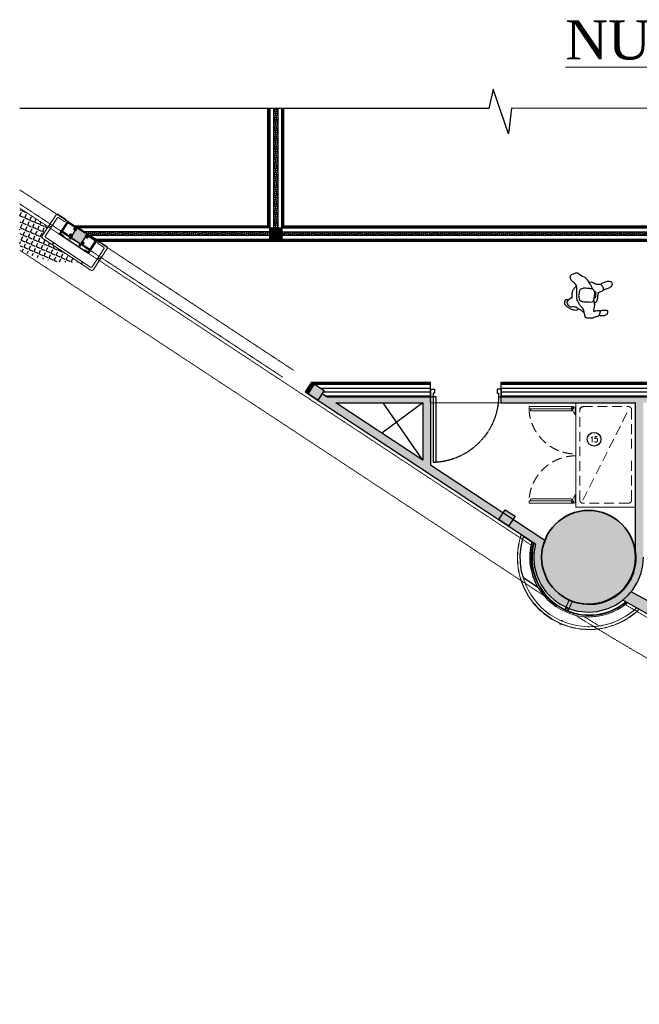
# Model space of a CAD drawing. Header units: inches. Extents: x 1703 to 137267, y -37098 to 14102.
# Tile 22 of 139: x 26800 to 34719, y 678 to 13270. Entities that reach past the tile are written whole.
import ezdxf
from ezdxf.enums import TextEntityAlignment as Align

# ---------------------------------------------------------------- set-up
doc = ezdxf.new("R2010")
doc.units = ezdxf.units.IN
doc.header["$MEASUREMENT"] = 0
for name, pattern in [('DASHED2', [0.375, 0.25, -0.125]), ('HIDDEN', [0.375, 0.25, -0.125]), ('LEVEL-F-OVERALL LAYOUT$0$HIDDEN', [0.375, 0.25, -0.125]), ('LEVEL-F-OVERALL LAYOUT$0$Hidden 2mm', [3, 2, -1]), ('LEVEL-F-OVERALL LAYOUT$0$HIDDEN2', [4.7625, 3.175, -1.5875])]:
    doc.linetypes.add(name, pattern=pattern)
for name, color, linetype, lineweight in [('1-HATCH', 8, 'Continuous', 0), ('EQ', 252, 'Continuous', 25), ('L1', 171, 'Continuous', 13), ('LEVEL-F-OVERALL LAYOUT$0$A-DETL', 251, 'Continuous', 15), ('LEVEL-F-OVERALL LAYOUT$0$A-EQPM', 251, 'Continuous', 5), ('LEVEL-F-OVERALL LAYOUT$0$A-WALL', 251, 'Continuous', 13), ('LEVEL-F-OVERALL LAYOUT$0$A-WALL-FULL-EXTR', 251, 'Continuous', 35), ('LEVEL-F-OVERALL LAYOUT$0$C-COLS', 251, 'Continuous', 13), ('LEVEL-F-OVERALL LAYOUT$0$electrical', 251, 'LEVEL-F-OVERALL LAYOUT$0$HIDDEN', 25), ('LEVEL-F-OVERALL LAYOUT$0$I-ANNO-DIMS', 251, 'Continuous', 18), ('LEVEL-F-OVERALL LAYOUT$0$I-ANNO-IDEN', 251, 'Continuous', 18), ('LEVEL-F-OVERALL LAYOUT$0$I-FLOR-OVHD', 251, 'LEVEL-F-OVERALL LAYOUT$0$HIDDEN', 18), ('LEVEL-F-OVERALL LAYOUT$0$I-SI COLUMNS', 251, 'Continuous', 18), ('LEVEL-F-OVERALL LAYOUT$0$I-WALL-FIXT', 251, 'Continuous', 18), ('LEVEL-F-OVERALL LAYOUT$0$ID-HIDDEN', 251, 'LEVEL-F-OVERALL LAYOUT$0$HIDDEN2', 0), ('LEVEL-F-OVERALL LAYOUT$0$P-WALL-FIXT', 251, 'Continuous', 18), ('LEVEL-F-OVERALL LAYOUT$0$TYPICAL FLOOR PLAN$0$A-DETL-MEDM', 251, 'Continuous', 20), ('PLUMBING', 4, 'Continuous', 40)]:
    doc.layers.add(name, color=color, linetype=linetype, lineweight=lineweight)
for name, color, linetype in [('AG-PEOPLE', 8, 'Continuous'), ('elevation line', 1, 'Continuous'), ('EQUIPMENT', 1, 'Continuous'), ('LEVEL-F-OVERALL LAYOUT$0$DASH1L', 251, 'LEVEL-F-OVERALL LAYOUT$0$HIDDEN'), ('LEVEL-F-OVERALL LAYOUT$0$NEW PILASTERS', 251, 'Continuous'), ('LEVEL-F-OVERALL LAYOUT$0$S-Section-Steel', 251, 'Continuous'), ('LV_CARPENTRY', 1, 'Continuous'), ('T-Tags', 140, 'Continuous')]:
    doc.layers.add(name, color=color, linetype=linetype)
doc.styles.add('SSP_Note', font='romans.shx', dxfattribs={"width": 0.8})
doc.styles.add('style12', font='BOOKOSI.TTF')

# ---------------------------------------------------------------- blocks, each defined once
blk = doc.blocks.new('LEVEL-F-OVERALL LAYOUT$0$A$C6C960458-flat-20')
at = {"layer": 'LEVEL-F-OVERALL LAYOUT$0$electrical'}
for points in [[(-13, 21), (-28, 38)], [(0, 27), (0, 49)], [(13, 21), (28, 38)]]:
    blk.add_lwpolyline(points, dxfattribs=at)
blk.add_lwpolyline([(-19, 0), (19, 0), (19, 7), (-19, 7)], close=True, dxfattribs=at)
blk.add_arc((0, 7, 0), 15.1, 0, 180, dxfattribs=at)
blk = doc.blocks.new('LEVEL-F-OVERALL LAYOUT$0$PILASTER TYPE-1')
at = {"layer": 'LEVEL-F-OVERALL LAYOUT$0$DASH1L'}
for points in [[(746860, -58405), (746890, -58405), (746890, -58375), (746860, -58375)], [(747070, -58405), (747040, -58405), (747040, -58375), (747070, -58375)], [(746860, -58475), (746890, -58475), (746890, -58505), (746860, -58505)], [(747070, -58475), (747040, -58475), (747040, -58505), (747070, -58505)]]:
    blk.add_lwpolyline(points, close=True, dxfattribs=at)
for points in [[(746890, -58405), (746860, -58375)], [(746860, -58405), (746890, -58375)], [(746864, -58390), (746860, -58386), (746860, -58394), (746864, -58390), (746899, -58390)], [(746875, -58401), (746871, -58405), (746879, -58405), (746875, -58401), (746875, -58365)], [(747066, -58390), (747070, -58386), (747070, -58394), (747066, -58390), (747031, -58390)], [(747040, -58405), (747070, -58375)], [(747070, -58405), (747040, -58375)], [(747055, -58401), (747059, -58405), (747051, -58405), (747055, -58401), (747055, -58365)], [(746890, -58475), (746860, -58505)], [(746860, -58475), (746890, -58505)], [(746864, -58490), (746860, -58494), (746860, -58486), (746864, -58490), (746899, -58490)], [(746875, -58479), (746871, -58475), (746879, -58475), (746875, -58479), (746875, -58511)], [(747066, -58490), (747070, -58494), (747070, -58486), (747066, -58490), (747031, -58490)], [(747040, -58475), (747070, -58505)], [(747070, -58475), (747040, -58505)], [(747055, -58479), (747059, -58475), (747051, -58475), (747055, -58479), (747055, -58511)]]:
    blk.add_lwpolyline(points, dxfattribs=at)
at = {"layer": 'LEVEL-F-OVERALL LAYOUT$0$I-WALL-FIXT', "ltscale": 0.25}
for points in [[(746740, -58368), (746739, -58368), (746739, -58358), (746749, -58358), (746749, -58359), (746740, -58359)], [(747190, -58368), (747191, -58368), (747191, -58358), (747181, -58358), (747181, -58359), (747190, -58359)], [(746740, -58550), (746739, -58550), (746739, -58560), (746749, -58560), (746749, -58559), (746740, -58559)], [(746799, -58560), (746809, -58560), (746809, -58559), (746805, -58559), (746805, -58552), (746804, -58552), (746804, -58559), (746799, -58559)], [(747131, -58560), (747121, -58560), (747121, -58559), (747126, -58559), (747126, -58552), (747127, -58552), (747127, -58559), (747131, -58559)], [(747190, -58550), (747191, -58550), (747191, -58560), (747181, -58560), (747181, -58559), (747190, -58559)]]:
    blk.add_lwpolyline(points, close=True, dxfattribs=at)
at = {"layer": 'LEVEL-F-OVERALL LAYOUT$0$P-WALL-FIXT', "ltscale": 0.25}
for points in [[(746890, -58363), (746744, -58363), (746744, -58555), (746804, -58555), (746804, -58549), (746804, -58543), (746756, -58543), (746756, -58375), (746890, -58375)], [(747040, -58363), (747186, -58363), (747186, -58555), (747127, -58555), (747127, -58549), (747127, -58543), (747174, -58543), (747174, -58375), (747040, -58375)], [(746756, -58517), (746890, -58517), (746890, -58505), (746756, -58505)], [(746890, -58517), (747040, -58517), (747040, -58513), (746890, -58513)], [(747174, -58517), (747040, -58517), (747040, -58505), (747174, -58505)]]:
    blk.add_lwpolyline(points, close=True, dxfattribs=at)
for points in [[(746756, -58375), (746744, -58363)], [(747174, -58375), (747186, -58363)], [(746756, -58543), (746744, -58555)], [(747174, -58543), (747186, -58555)]]:
    blk.add_lwpolyline(points, dxfattribs=at)
at = {"layer": 'LEVEL-F-OVERALL LAYOUT$0$TYPICAL FLOOR PLAN$0$A-DETL-MEDM'}
for points in [[(747127, -58559), (747190, -58559), (747190, -58359), (746740, -58359), (746740, -58559), (746804, -58559)], [(747127, -58555), (747186, -58555), (747186, -58363), (746744, -58363), (746744, -58555), (746804, -58555)]]:
    blk.add_lwpolyline(points, dxfattribs=at)
blk.add_lwpolyline([(746805, -58559), (747126, -58559), (747126, -58554), (746805, -58554)], close=True, dxfattribs=at)
at = {"layer": 'LEVEL-F-OVERALL LAYOUT$0$ID-HIDDEN', "yscale": 0.5, "zscale": 0.5, "rotation": 180}
for p, xscale in [((746887, -58517), 0.5), ((747043, -58517), -0.5)]:
    blk.add_blockref('LEVEL-F-OVERALL LAYOUT$0$A$C6C960458-flat-20', p, dxfattribs=dict(at, xscale=xscale))
blk = doc.blocks.new('LEVEL-F-OVERALL LAYOUT$0$asdasd')
at = {"layer": 'LEVEL-F-OVERALL LAYOUT$0$I-ANNO-IDEN', "ltscale": 0.2}
h = blk.add_hatch(dxfattribs=at)
h.set_pattern_fill('ANSI31', color=256, scale=0.5, angle=90)
h.set_pattern_definition([(135, (238470.705, -770649.1086), (-1.122532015, -1.122532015), [])])
h.paths.add_polyline_path([(555404, -56750), (555404, -56755), (555436, -56755), (555436, -56750)])
h = blk.add_hatch(dxfattribs=at)
h.set_pattern_fill('ANSI31', color=256, scale=0.5, angle=90)
h.set_pattern_definition([(135, (239220.705, -770649.1086), (-1.122532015, -1.122532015), [])])
h.paths.add_polyline_path([(556154, -56750), (556154, -56755), (556186, -56755), (556186, -56750)])
h = blk.add_hatch(dxfattribs=at)
h.set_pattern_fill('ANSI31', color=256, scale=0.5)
h.set_pattern_definition([(45, (-158324.3988, 260029.7303), (-1.122532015, 1.122532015), [])])
h.paths.add_polyline_path([(555575, -56903), (555570, -56903), (555570, -56935), (555575, -56935)])
h = blk.add_hatch(dxfattribs=at)
h.set_pattern_fill('ANSI31', color=256, scale=0.5)
h.set_pattern_definition([(45, (-157879.3988, 260029.7301), (-1.122532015, 1.122532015), [])])
h.paths.add_polyline_path([(556020, -56903), (556015, -56903), (556015, -56935), (556020, -56935)])
at = {"layer": 'LEVEL-F-OVERALL LAYOUT$0$I-ANNO-IDEN'}
blk.add_lwpolyline([(555545, -56601), (555545, -56569), (555424, -56569, 0.414214), (555404, -56589), (555404, -56910, 0.414214), (555429, -56935), (556161, -56935, 0.414214), (556186, -56910), (556186, -56589, 0.414214), (556166, -56569), (556045, -56569), (556045, -56601), (556139, -56601, -0.414214), (556154, -56616), (556154, -56888, -0.414214), (556139, -56903), (555451, -56903, -0.414214), (555436, -56888), (555436, -56616, -0.414214), (555451, -56601)], format="xyb", close=True, dxfattribs=at)
for points in [[(555404, -56755), (555404, -56750), (555436, -56750), (555436, -56755)], [(556154, -56755), (556154, -56750), (556186, -56750), (556186, -56755)], [(555570, -56903), (555575, -56903), (555575, -56935), (555570, -56935)], [(556015, -56903), (556020, -56903), (556020, -56935), (556015, -56935)]]:
    blk.add_lwpolyline(points, close=True, dxfattribs=at)
blk = doc.blocks.new('LEVEL-F-OVERALL LAYOUT$0$CENTER')
at = {"layer": 'LEVEL-F-OVERALL LAYOUT$0$I-SI COLUMNS'}
blk.add_lwpolyline([(2201960, -13929), (2202110, -13929), (2202110, -13779), (2201960, -13779)], close=True, dxfattribs=at)
at = {"rotation": 180}
blk.add_blockref('LEVEL-F-OVERALL LAYOUT$0$asdasd', (2757830, -70507), dxfattribs=at)
at = {"layer": 'LEVEL-F-OVERALL LAYOUT$0$I-SI COLUMNS', "rotation": 180}
blk.add_blockref('LEVEL-F-OVERALL LAYOUT$0$PILASTER TYPE-1', (2949000, -72292), dxfattribs=at)
blk = doc.blocks.new('LEVEL-F-OVERALL LAYOUT$0$SHS150x5')
at = {"layer": 'LEVEL-F-OVERALL LAYOUT$0$S-Section-Steel'}
h = blk.add_hatch(color=256, dxfattribs=at)
h.dxf.hatch_style = 1
h.paths.add_polyline_path([(322740, -171646), (322890, -171646), (322890, -171796), (322740, -171796)])
blk.add_lwpolyline([(322740, -171646), (322890, -171646), (322890, -171796), (322740, -171796)], close=True, dxfattribs=at)
blk = doc.blocks.new('LEVEL-F-OVERALL LAYOUT$0$150x150')
blk.add_blockref('LEVEL-F-OVERALL LAYOUT$0$SHS150x5', (-322815, 171721))
blk = doc.blocks.new('700-Door1-flat-1')
at = {"color": 8, "linetype": 'HIDDEN', "ltscale": 7}
blk.add_arc((76, -9), 860, 271.3586, 355.9392, dxfattribs=at)
at = {"layer": 'LV_CARPENTRY'}
for p, q in [((-4, 0), (96, 0)), ((-4, -900), (96, -900))]:
    blk.add_line(p, q, dxfattribs=at)
for points in [[(-4, 0), (-4, 0), (-4, 0), (-4, 0), (-4, -51), (50, -51), (50, -32), (96, -32), (96, 0), (96, 0), (96, 0), (96, 0)], [(-4, -900), (-4, -900), (-4, -900), (-4, -900), (-4, -849), (50, -849), (50, -869), (96, -869), (96, -900), (96, -900), (96, -900), (96, -900)]]:
    blk.add_lwpolyline(points, dxfattribs=at)
blk.add_lwpolyline([(96, -32), (933, -32), (933, -70), (96, -70)], close=True, dxfattribs=at)
blk = doc.blocks.new('2')
at = {"layer": 'AG-PEOPLE'}
for points, knots in [([(71, 238), (67, 245), (62, 261), (71, 279), (101, 286), (130, 282), (155, 241), (175, 213), (189, 179), (189, 150), (198, 115), (178, 110), (171, 108)], [0, 0, 0, 0, 0.266937, 0.494614, 0.786927, 1.075372, 1.440864, 1.773107, 2.093708, 2.397184, 2.697126, 2.957017, 2.957017, 2.957017, 2.957017]), ([(66, 234), (69, 236), (80, 246), (99, 259), (131, 240), (140, 221), (158, 206), (149, 176), (150, 156), (152, 136), (168, 117), (182, 81), (204, 56), (220, 36), (228, 27)], [1.870954, 1.870954, 1.870954, 1.870954, 1.977834, 2.265109, 2.576272, 2.829929, 3.077572, 3.367744, 3.617763, 3.854225, 4.123357, 4.459797, 4.777972, 5.114063, 5.114063, 5.114063, 5.114063]), ([(65, -91), (75, -93), (110, -98), (135, -103), (200, -84), (206, -100), (197, -112), (196, -139), (193, -149), (192, -156), (192, -163), (192, -183), (218, -170), (272, -166), (275, -107), (294, -85), (294, -38), (297, 15), (215, 27), (172, 42), (149, 73), (112, 94), (69, 125), (19, 125), (-45, 132), (-97, 121), (-148, 154), (-157, 174), (-183, 199), (-220, 222), (-268, 205), (-270, 160), (-296, 137), (-274, 111), (-256, 87), (-220, 10), (-186, -7), (-122, -55), (-94, -65), (-81, -68)], [10.665188, 10.665188, 10.665188, 10.665188, 10.802703, 11.191566, 11.606399, 11.776006, 11.978618, 12.256061, 12.488742, 12.488742, 12.488742, 12.740089, 12.991435, 13.376284, 13.761651, 14.053707, 14.422812, 14.786772, 15.253081, 15.625931, 15.952633, 16.310613, 16.702485, 17.08851, 17.525314, 17.92351, 18.32656, 18.584386, 18.906127, 19.263294, 19.614228, 19.966393, 20.257206, 20.539732, 20.855645, 21.34378, 21.697005, 22.189249, 22.479505, 22.479505, 22.479505, 22.479505]), ([(-114, 135), (-105, 144), (-86, 162), (-53, 184), (-32, 190), (-10, 193), (12, 194), (36, 191), (48, 189)], [0, 0, 0, 0, 0.342862, 0.691255, 0.97865, 0.97865, 1.29305, 1.621115, 1.621115, 1.621115, 1.621115]), ([(28, 192), (35, 197), (48, 208), (61, 225), (66, 234)], [0, 0, 0, 0, 0.2766294, 0.5824363, 0.5824363, 0.5824363, 0.5824363]), ([(-74, 77), (-82, 59), (-93, 42), (-84, -6), (-85, -54), (-79, -78), (-48, -104), (2, -101), (45, -92), (80, -92), (90, -49), (81, -10), (92, 25), (77, 68), (65, 95), (5, 108), (-10, 97), (-64, 101), (-71, 82), (-74, 77)], [0, 0, 0, 0, 0.568517, 0.945458, 1.326204, 1.591529, 1.920082, 2.304807, 2.673077, 2.967234, 3.302401, 3.651861, 3.976816, 4.336056, 4.633447, 5.034051, 5.29517, 5.655955, 5.819131, 5.819131, 5.819131, 5.819131]), ([(-165, -23), (-171, -41), (-172, -79), (-145, -102), (-145, -122), (-142, -149), (-146, -177), (-128, -189), (-110, -204), (-81, -210), (-42, -195), (-50, -160), (-32, -150), (-29, -138)], [0, 0, 0, 0, 0.403004, 0.710775, 0.943455, 1.233246, 1.509456, 1.746225, 2.01355, 2.30291, 2.6384, 2.968208, 3.201621, 3.201621, 3.201621, 3.201621]), ([(-57, -94), (-54, -99), (-47, -112), (-20, -114), (21, -113), (40, -100), (49, -93)], [0, 0, 0, 0, 0.23178, 0.509813, 0.857001, 1.17269, 1.17269, 1.17269, 1.17269]), ([(109, -98), (99, -110), (73, -130), (52, -140), (4, -142), (-18, -146), (-23, -147)], [-4.319044, -4.319044, -4.319044, -4.319044, -3.943491, -3.675772, -3.309852, -3.201621, -3.201621, -3.201621, -3.201621]), ([(-142, -175), (-147, -180), (-158, -189), (-175, -239), (-189, -259), (-182, -304), (-173, -311), (-142, -328), (-112, -306), (-89, -269), (-73, -221), (-69, -209), (-67, -204)], [0, 0, 0, 0, 0.2512, 0.637992, 0.922629, 1.270622, 1.456964, 1.757803, 2.075219, 2.442057, 2.827812, 3.06136, 3.06136, 3.06136, 3.06136]), ([(197, -177), (192, -185), (184, -202), (190, -229), (187, -246), (186, -265), (207, -273), (231, -269), (250, -255), (254, -235), (262, -217), (261, -191), (258, -172), (255, -162)], [0, 0, 0, 0, 0.286296, 0.567588, 0.795847, 1.015821, 1.25418, 1.524393, 1.778717, 2.021391, 2.258013, 2.533748, 2.836342, 2.836342, 2.836342, 2.836342])]:
    blk.add_open_spline(points, degree=3, knots=knots, dxfattribs=at)
blk.add_open_spline([(-23, -147), (-26, -148), (-30, -149), (-34, -149)], degree=3, dxfattribs=at)
blk = doc.blocks.new('*U457')
at = {"layer": 'T-Tags'}
blk.add_circle((0, 0), 2.5, dxfattribs=at)
at = {"layer": 'T-Tags', "style": 'SSP_Note', "width": 0.8}
blk.add_attdef('No.', text='', height=1.8, dxfattribs=at).set_placement((0, 0), align=Align.MIDDLE_CENTER)
blk = doc.blocks.new('A$Cbd858f35')
at = {"layer": 'EQ', "lineweight": 5}
for p, q in [((50, 1361), (50, 795)), ((50, 1361), (80, 1361)), ((50, 1361), (50, 795)), ((80, 1361), (80, 795)), ((80, 1361), (80, 795)), ((105, 825), (105, 1332)), ((105, 825), (105, 1332)), ((1229, 825), (1229, 1332)), ((1229, 825), (1229, 1332)), ((1254, 1361), (1254, 795)), ((1284, 1361), (1254, 1361)), ((1254, 1361), (1254, 795)), ((1284, 1361), (1284, 795)), ((1284, 1361), (1284, 795)), ((50, 795), (80, 795)), ((55, 810), (55, 762)), ((155, 772), (55, 772)), ((155, 772), (70, 818)), ((155, 772), (155, 762)), ((1179, 772), (1264, 818)), ((1179, 772), (1279, 772)), ((1179, 772), (1179, 762)), ((1284, 795), (1254, 795)), ((1279, 810), (1279, 762))]:
    blk.add_line(p, q, dxfattribs=at)
at = {"layer": 'EQ', "linetype": 'DASHED2', "lineweight": 5, "ltscale": 500}
blk.add_line((88, 674), (1246, 88), dxfattribs=at)
at = {"layer": 'EQ', "lineweight": 5}
blk.add_lwpolyline([(1334, 0), (0, 0), (0, 762), (1334, 762)], close=True, dxfattribs=at)
at = {"layer": 'EQ', "linetype": 'DASHED2', "lineweight": 5, "ltscale": 500}
blk.add_lwpolyline([(589, 50), (88, 50, -0.414214), (50, 88), (50, 674, -0.414214), (88, 712), (1246, 712, -0.414214), (1284, 674), (1284, 88, -0.414214), (1246, 50), (749, 50)], format="xyb", dxfattribs=at)
at = {"layer": 'EQ', "lineweight": 5}
for centre in [(65, 810), (1269, 810)]:
    blk.add_circle(centre, 10, dxfattribs=at)
at = {"layer": 'EQ', "linetype": 'DASHED2', "lineweight": 5, "ltscale": 500}
for centre, radius, start, end in [((55, 762), 600, 0, 87.612), ((55, 762), 600, 0, 87.612), ((1279, 762), 600, 92.388, 180), ((1279, 762), 600, 92.388, 180), ((1234, 662), 50, 0, 90)]:
    blk.add_arc(centre, radius, start, end, dxfattribs=at)
at = {"layer": 'EQ', "lineweight": 5}
for centre, start, end in [((93, 1332), 0, 180), ((1241, 1332), 0, 180), ((93, 825), 180, 0), ((1241, 825), 180, 0)]:
    blk.add_arc(centre, 12.5, start, end, dxfattribs=at)

msp = doc.modelspace()

# ---------------------------------------------------------------- hatches: boundary and pattern name
at = {"layer": 'EQUIPMENT'}
h = msp.add_hatch(color=253, dxfattribs=at)
h.dxf.hatch_style = 1
h.paths.add_polyline_path([(32051.9, 8446.2), (30724.9, 8446.2), (30665, 8485.7), (30609.9, 8402.2), (32923.2, 6876.9), (32978.3, 6960.4), (32899.4, 7012.4), (32870.8, 7012.4), (32870.8, 7031.3), (32051.9, 7571.2)])
h.paths.add_polyline_path([(31952.8, 8371.2), (31951.9, 8370.6), (31951.9, 7637.2), (30838.6, 8371.2)], flags=16)
h.paths.add_polyline_path([(34770.8, 8371.2), (39065, 8371.2), (39065, 8108.7), (39471.3, 8108.7), (39471.3, 8233.7), (41621.3, 8233.7), (41621.3, 8108.7), (42027.5, 8108.7), (42027.5, 8446.2), (32951.9, 8446.2), (32951.9, 8371.2), (34670.8, 8371.2), (34670.8, 6486.8, -0.1214611), (34648.7, 6200.4, -0.0032015), (34646.3, 6193.1), (34641.5, 6169.9), (34721.1, 6135.4, 0.0950104), (34770.8, 6394.4)])
h.paths.add_polyline_path([(33103.5, 6877.8), (33048.5, 6794.3), (33392.5, 6567.5, 0.3631993), (33780.8, 5757.3), (33818.4, 5844.1), (33792.4, 5862.4), (33792.7, 5862.7, -0.2791405), (33470.8, 6394.4, -0.0918734), (33510.6, 6609.4)])
h.paths.add_polyline_path([(33859.1, 5829.8), (33880.4, 5825.4, -0.0310002), (33811.6, 5853.3), (33822.3, 5845.7), (33783.5, 5756, 0.0142882), (33820.5, 5740.7)])
h.paths.add_polyline_path([(34507.3, 5847.2, -0.0007859), (34416.4, 5903.9, -0.2331542), (33892.1, 5821.6), (33891.7, 5819.4), (33860.6, 5825.9), (33823.3, 5739.6, 0.2646345)])
h.paths.add_polyline_path([(34702.7, 6093.3), (34623.2, 6127.7), (34604.9, 6101.7), (34602.1, 6103.8), (34620.5, 6130, 0.0091575), (34629.6, 6150, 0.0091575), (34637.9, 6170.3), (34644.4, 6201.6), (34647.9, 6201), (34646.3, 6193.1, 0.0032015), (34648.7, 6200.4, 0.1214611), (34670.8, 6486.8), (34670.8, 6394.4, -0.2439077), (34416.4, 5903.9, 0.0007859), (34507.3, 5847.2, 0.1136696)])
h.paths.add_polyline_path([(34637.2, 6168.5, -0.008345), (34629.6, 6150, -0.008345), (34621.3, 6131.8), (34704, 6096, 0.0142883), (34720, 6132.7)])
h = msp.add_hatch(color=253, dxfattribs=at)
h.dxf.hatch_style = 1
h.paths.add_polyline_path([(34614.7, 5953.7, -0.0541736), (34507.3, 5847.2), (34851.5, 5654.1), (34923.1, 5784.3)])
at = {"layer": 'LEVEL-F-OVERALL LAYOUT$0$A-WALL-FULL-EXTR', "lineweight": -2}
h = msp.add_hatch(dxfattribs=at)
h.set_pattern_fill('ANSI37', color=2, scale=7.5, angle=326.6)
h.set_pattern_definition([(11.6, (-870600.292, 630577.305), (-4.788168, 23.32613563), []), (101.6, (-870600.292, 630577.305), (-23.32613563, -4.788168), [])])
edge = h.paths.add_edge_path()
edge.add_line((38998.3, 10508.7), (27695.1, 10508.7))
edge.add_line((27695.1, 10508.7), (27621.3, 10558.9))
edge.add_line((27621.3, 10558.9), (30048.2, 10561.7))
edge.add_line((30048.2, 10561.7), (30046.4, 12136))
edge.add_line((30046.4, 12136), (30097.1, 12136))
edge.add_line((30097.1, 12136), (30098.2, 10558.8))
edge.add_line((30098.2, 10558.8), (36052.7, 10558.8))
edge.add_line((36052.7, 10558.8), (36050.3, 12136))
edge.add_line((36050.3, 12136), (36097.7, 12136))
edge.add_line((36097.7, 12136), (36100, 10558.8))
edge.add_line((36100, 10558.8), (38998.2, 10558.8))
edge.add_line((38998.2, 10558.8), (38998.2, 10508.7))
at = {"layer": 'LEVEL-F-OVERALL LAYOUT$0$C-COLS', "lineweight": 5}
msp.add_hatch(color=251, dxfattribs=at).paths.add_polyline_path([(33814.3, 5851.9), (33894.1, 5821), (33977.5, 5801.7), (34062.8, 5794.4), (34148.3, 5799.4), (34232.2, 5816.5), (34312.8, 5845.3), (34388.5, 5885.4), (34459, 5937.1), (34519, 5995.5), (34571.2, 6063.4), (34613.2, 6137.9), (34644.2, 6217.7), (34663.5, 6301.1), (34670.7, 6386.6), (34665.7, 6471.9), (34648.6, 6555.8), (34619.8, 6636.4), (34579.8, 6712.1), (34529.4, 6781.3), (34469.6, 6842.6), (34401.8, 6894.8), (34327.2, 6936.8), (34247.4, 6967.8), (34164, 6987.1), (34067.4, 6993.7), (33978.2, 6986.3), (33909.3, 6972.2), (33828.7, 6943.4), (33753.1, 6903.4), (33683.9, 6853), (33622.5, 6793.2), (33570.3, 6725.4), (33528.3, 6650.8), (33497.4, 6571), (33478.1, 6487.6), (33470.8, 6402.3), (33475.8, 6316.8), (33492.9, 6232.9), (33521.7, 6152.4), (33561.8, 6076.7), (33612.2, 6007.5), (33671.9, 5946.1), (33739.7, 5893.9)], flags=0)
at = {"layer": 'LEVEL-F-OVERALL LAYOUT$0$DASH1L', "true_color": 0x1268a1}
h = msp.add_hatch(dxfattribs=at)
h.set_pattern_fill('ANGLE', color=144, scale=10, angle=336.6)
h.set_pattern_definition([(336.6, (-837375.99, 707354.14), (27.74078, 64.1051606), [50.8, -19.05]), (66.6, (-837375.99, 707354.14), (-64.1051606, 27.74078), [50.8, -19.05])])
edge = h.paths.add_edge_path()
edge.add_line((27551, 10170.1), (27096, 10470.1))
edge.add_arc((27109.7, 10491), 25, 146.6, 236.59941, ccw=False)
edge.add_line((27088.8, 10504.8), (27164.8, 10620))
edge.add_line((27164.8, 10620), (26800.5, 10860.2))
edge.add_line((26800.5, 10860.2), (26800.5, 10321.6))
edge.add_arc((27451.5, 11611.4), 1444.7, 243.21889, 273.94804)

# ---------------------------------------------------------------- linework, layer by layer
at = {"color": 6, "linetype": 'Continuous', "ltscale": 0.25}
msp.add_lwpolyline([(48125.1, 12136), (33086.2, 12137.3), (33047.1, 11809.2), (32849.8, 12381.8), (32793.9, 12136), (26800.5, 12136)], dxfattribs=at)
at = {"color": 6}
msp.add_lwpolyline([(27815.2, 10433.7), (27505.4, 10633.8)], dxfattribs=at)
at = {"color": 1}
msp.add_lwpolyline([(33236.9, 6130.9), (33214.9, 6213.3), (33200.2, 6318.3), (33198.1, 6424.3), (33208.8, 6529.7), (33232.1, 6633.2), (33242.1, 6661.2, 0.0009035), (33346.2, 6592.5, 0.2027638), (33423.4, 6008.1)], format="xyb", close=True, dxfattribs=at)
at = {"layer": '1-HATCH'}
msp.add_line((32051.9, 8371.2), (32951.9, 8371.2), dxfattribs=at)
at = {"layer": 'elevation line', "ltscale": 0.25}
for points in [[(31952.8, 8371.2), (31426.8, 7983.4)], [(31951.9, 7637.2), (31445.3, 8371.2)]]:
    msp.add_lwpolyline(points, dxfattribs=at)
at = {"layer": 'LEVEL-F-OVERALL LAYOUT$0$A-DETL', "linetype": 'LEVEL-F-OVERALL LAYOUT$0$Hidden 2mm', "lineweight": 15}
for p, q in [((27536, 10608.8), (26800.5, 11093.7)), ((26800.5, 10914.1), (30158.1, 8700.1)), ((29998.1, 10610.5), (27549.6, 10608.8)), ((30300.6, 8785.9), (27763.5, 10458.8)), ((32051.9, 8608.7), (30576.5, 8608.7)), ((42027.5, 8608.7), (32951.9, 8608.7)), ((30705.9, 8458.7), (32051.9, 8458.7)), ((32951.9, 8458.7), (40801.1, 8458.7))]:
    msp.add_line(p, q, dxfattribs=at)
at = {"layer": 'LEVEL-F-OVERALL LAYOUT$0$A-EQPM', "color": 9}
for p, q in [((33509.9, 6575.6), (33516.4, 6606.6)), ((33513.4, 6575), (33509.9, 6575.6)), ((33520.3, 6608.2), (33513.4, 6575))]:
    msp.add_line(p, q, dxfattribs=at)
at = {"layer": 'LEVEL-F-OVERALL LAYOUT$0$A-EQPM', "color": 1, "lineweight": 5}
for p, q in [((34644.4, 6201.6), (34637.5, 6168.4)), ((34641.5, 6169.9), (34647.9, 6201)), ((34647.9, 6201), (34644.4, 6201.6)), ((34621.6, 6131.6), (34602.1, 6103.8)), ((34602.1, 6103.8), (34604.9, 6101.7)), ((34604.9, 6101.7), (34623.2, 6127.7)), ((33772.2, 5737.5), (33818.4, 5844.1)), ((33822.3, 5845.7), (33775, 5736.3)), ((33792.4, 5862.4), (33794.5, 5865.2)), ((33818.4, 5844.1), (33792.4, 5862.4)), ((33794.5, 5865.2), (33822.3, 5845.7)), ((33811.7, 5720.4), (33859.1, 5829.8)), ((33860.6, 5825.9), (33814.5, 5719.2)), ((33859.1, 5829.8), (33892.3, 5822.9)), ((33891.7, 5819.4), (33860.6, 5825.9)), ((33892.3, 5822.9), (33891.7, 5819.4)), ((33770.8, 5726.5), (33778.5, 5744.4)), ((33775, 5736.3), (33772.2, 5737.5)), ((33779.5, 5741.8), (33773.2, 5727.1)), ((33773.2, 5727.1), (33806.2, 5712.8)), ((33778.5, 5744.4), (33815.2, 5728.5)), ((33799.3, 5713.6), (33778.5, 5722.6)), ((33812.6, 5727.5), (33779.5, 5741.8)), ((33782.9, 5720.7), (33799.3, 5713.6)), ((33806.2, 5712.8), (33812.6, 5727.5)), ((33815.2, 5728.5), (33807.5, 5710.7)), ((33814.5, 5719.2), (33811.7, 5720.4)), ((33704.3, 5541.4), (33707.4, 5548.6)), ((33704.3, 5541.4), (33718, 5535.5)), ((33721.1, 5542.7), (33718, 5535.5)), ((33722.1, 5582.5), (33724.9, 5589.1)), ((33738.7, 5583.2), (33724.9, 5589.1)), ((33738.7, 5583.2), (33735.9, 5576.7))]:
    msp.add_line(p, q, dxfattribs=at)
at = {"layer": 'LEVEL-F-OVERALL LAYOUT$0$A-EQPM', "color": 1, "lineweight": 5, "flags": 128}
for points in [[(33210.6, 6687.4), (33201.2, 6659), (33191.1, 6623.7), (33182.4, 6588), (33175.1, 6552), (33169.3, 6515.7), (33164.9, 6479.3), (33162, 6442.6), (33160.6, 6405.9), (33160.6, 6369.2), (33162.1, 6332.5), (33165.1, 6295.9), (33169.5, 6259.4), (33175.4, 6223.1), (33182.7, 6187.1), (33191.5, 6151.5), (33201.6, 6116.2), (33213.2, 6081.3), (33226.2, 6046.9), (33240.5, 6013.1), (33256.2, 5979.9), (33273.2, 5947.3), (33291.5, 5915.4), (33311, 5884.3), (33331.8, 5854), (33353.7, 5824.6), (33376.9, 5796), (33401.1, 5768.4), (33426.4, 5741.8), (33452.8, 5716.2), (33480.2, 5691.7), (33508.5, 5668.3), (33537.8, 5646.1), (33567.9, 5625.1), (33598.8, 5605.2), (33630.5, 5586.7), (33662.9, 5569.4), (33696, 5553.4), (33714.1, 5545.3)], [(33212.8, 6686), (33203.6, 6658.3), (33193.5, 6623.1), (33184.8, 6587.5), (33177.6, 6551.6), (33171.8, 6515.4), (33167.4, 6479), (33164.5, 6442.5), (33163.1, 6405.9), (33163.1, 6369.2), (33164.6, 6332.6), (33167.6, 6296.1), (33172, 6259.7), (33177.8, 6223.6), (33185.1, 6187.7), (33193.9, 6152.1), (33204, 6116.9), (33215.6, 6082.1), (33228.5, 6047.8), (33242.8, 6014.1), (33258.4, 5981), (33275.4, 5948.5), (33293.6, 5916.7), (33313.1, 5885.7), (33333.8, 5855.5), (33355.7, 5826.1), (33378.8, 5797.6), (33403, 5770.1), (33428.2, 5743.6), (33454.5, 5718.1), (33481.8, 5693.6), (33510.1, 5670.3), (33539.3, 5648.1), (33569.3, 5627.1), (33600.1, 5607.4), (33631.7, 5588.9), (33664.1, 5571.6), (33697.1, 5555.7), (33715.1, 5547.6)], [(33728.8, 5579.3), (33696.8, 5593.9), (33665.3, 5609.9), (33634.5, 5627), (33604.4, 5645.4), (33575.1, 5665), (33546.6, 5685.7), (33518.9, 5707.5), (33492.1, 5730.5), (33466.3, 5754.5), (33441.4, 5779.5), (33417.6, 5805.5), (33394.8, 5832.4), (33373.1, 5860.2), (33352.6, 5888.8), (33333.2, 5918.3), (33315, 5948.5), (33298, 5979.4), (33282.3, 6010.9), (33267.8, 6043.1), (33254.7, 6075.8), (33242.8, 6109), (33232.3, 6142.7), (33223.2, 6176.7), (33215.4, 6211.1), (33209, 6245.8), (33204, 6280.7), (33200.4, 6315.7), (33198.2, 6350.9), (33197.4, 6386.2), (33198, 6421.4), (33200.1, 6456.6), (33203.5, 6491.7), (33208.3, 6526.6), (33214.6, 6561.4), (33222.2, 6595.8), (33231.2, 6629.9), (33241.5, 6663.6), (33242.5, 6666.4)], [(33714.1, 5545.3), (33748.1, 5531.4), (33782.7, 5518.9), (33817.7, 5507.7), (33853.1, 5498), (33888.9, 5489.7), (33925, 5482.8), (33961.3, 5477.4), (33997.8, 5473.4), (34034.5, 5470.9), (34071.2, 5469.8), (34107.9, 5470.2), (34144.6, 5472.1), (34181.2, 5475.5), (34217.6, 5480.3), (34253.8, 5486.6), (34289.7, 5494.3), (34325.3, 5503.5), (34360.5, 5514), (34395.2, 5526), (34429.5, 5539.3), (34463.1, 5554), (34496.2, 5570), (34528.6, 5587.4), (34560.2, 5606), (34591.1, 5625.9), (34621.2, 5647), (34650.4, 5669.3), (34678.7, 5692.7), (34706.1, 5717.2), (34718.1, 5728.9)], [(33715.1, 5547.6), (33749, 5533.8), (33783.5, 5521.2), (33818.4, 5510.1), (33853.7, 5500.4), (33889.4, 5492.1), (33925.4, 5485.2), (33961.6, 5479.8), (33998, 5475.9), (34034.6, 5473.4), (34071.2, 5472.3), (34107.8, 5472.7), (34144.4, 5474.6), (34180.9, 5478), (34217.2, 5482.8), (34253.3, 5489), (34289.2, 5496.7), (34324.6, 5505.9), (34359.7, 5516.4), (34394.4, 5528.3), (34428.5, 5541.6), (34462.1, 5556.3), (34495.1, 5572.3), (34527.4, 5589.6), (34558.9, 5608.1), (34589.7, 5628), (34619.7, 5649), (34648.9, 5671.2), (34677.1, 5694.6), (34704.4, 5719.1), (34715.8, 5730.2)], [(34684.4, 5747.8), (34668.8, 5733.3), (34642.2, 5710.2), (34614.6, 5688.2), (34586.2, 5667.4), (34557, 5647.7), (34527, 5629.1), (34496.2, 5611.8), (34464.9, 5595.8), (34432.9, 5581), (34400.3, 5567.5), (34367.2, 5555.3), (34333.7, 5544.4), (34299.7, 5534.9), (34265.4, 5526.7), (34230.8, 5520), (34196, 5514.6), (34160.9, 5510.6), (34125.8, 5508), (34090.5, 5506.9), (34055.3, 5507.1), (34020.1, 5508.8), (33984.9, 5511.8), (33950, 5516.3), (33915.2, 5522.1), (33880.7, 5529.4), (33846.5, 5538), (33812.7, 5548), (33779.3, 5559.3), (33746.4, 5571.9), (33728.8, 5579.3)]]:
    msp.add_lwpolyline(points, dxfattribs=at)
at = {"layer": 'LEVEL-F-OVERALL LAYOUT$0$A-EQPM', "color": 1, "lineweight": 5}
msp.add_lwpolyline([(34568, 5813.1, -0.2009923), (34012.1, 5636.3, 0.0016282), (34206.6, 5517.7), (34259.5, 5525.5), (34361.8, 5553.4), (34460, 5593.4), (34552.6, 5644.9), (34638.4, 5707.1), (34683.1, 5748.6)], format="xyb", dxfattribs=at)
for radius, start, end in [(755, 164.19883, 246.6), (740, 164.5676, 246.6), (755, 246.6, 310.3781), (740, 246.6, 309.94738)]:
    msp.add_arc((34078.9, 6388.3), radius, start, end, dxfattribs=at)
at = {"layer": 'LEVEL-F-OVERALL LAYOUT$0$A-EQPM', "color": 253, "lineweight": 5}
for start, end in [(341.74635, 9.4475), (336.6, 341.28581), (251.7614, 331.45365), (331.91419, 336.6), (237.74661, 241.4427), (247.9892, 250.48527)]:
    msp.add_arc((34078.9, 6388.3), 600, start, end, dxfattribs=at)
at = {"layer": 'LEVEL-F-OVERALL LAYOUT$0$A-WALL', "color": 3, "lineweight": 25}
for p, q in [((30531.4, 8633.7), (30448.8, 8508.5)), ((32051.9, 8371.2), (32051.9, 8633.7)), ((32951.9, 8371.2), (32951.9, 8633.7)), ((30448.8, 8508.5), (33392.5, 6567.5)), ((32051.9, 8446.2), (32051.9, 7571.2)), ((31951.9, 7637.2), (30838.6, 8371.2)), ((30838.6, 8371.2), (31952.8, 8371.2)), ((31951.9, 8371.2), (31951.9, 7637.2)), ((34670.8, 6394.4), (34670.8, 8371.2)), ((33510.6, 6609.4), (32051.9, 7571.2)), ((35054.5, 5712.1), (34614.7, 5953.7)), ((34982.3, 5580.7), (34507.3, 5847.2))]:
    msp.add_line(p, q, dxfattribs=at)
for points in [[(30531.4, 8633.7), (32051.9, 8633.7)], [(32951.9, 8633.7), (42027.5, 8633.7)], [(32951.9, 8371.2), (34670.8, 8371.2)]]:
    msp.add_lwpolyline(points, dxfattribs=at)
at = {"layer": 'LEVEL-F-OVERALL LAYOUT$0$A-WALL-FULL-EXTR', "color": 2, "lineweight": -2}
for p, q in [((30459.2, 8501.6), (30538.1, 8621.2)), ((30538.1, 8621.2), (32051.9, 8621.2)), ((30724.9, 8446.2), (30665, 8485.7)), ((31951.9, 7517.4), (31951.9, 7515))]:
    msp.add_line(p, q, dxfattribs=at)
for points in [[(27505.4, 10633.8), (29973.1, 10636.6), (29971.4, 12136)], [(27524.3, 10621.3), (29985.6, 10624.1), (29983.9, 12136)], [(27549.6, 10608.8), (29998.1, 10611.6), (29996.4, 12136)], [(27621.3, 10558.9), (30048.2, 10561.7), (30046.4, 12136)], [(29996.4, 12136), (29998.1, 10610.5)], [(30097.1, 12136), (30098.2, 10558.8), (36052.7, 10558.8), (36050.4, 12136)], [(30147.1, 12136), (30148.1, 10608.8), (36002.7, 10608.8), (36000.9, 12136)], [(30159.6, 12136), (30160.6, 10621.3), (35990.1, 10621.3), (35988.4, 12136)], [(30172.1, 12136), (30173.1, 10633.8), (35977.6, 10633.8), (35975.9, 12136)], [(38998.3, 10508.7), (27695.1, 10508.7)], [(38998.3, 10458.7), (27770.9, 10458.7)], [(38998.3, 10446.2), (27788.1, 10446.2)], [(38998.3, 10433.7), (27815.2, 10433.7)], [(30469.7, 8494.7), (30544.8, 8608.7), (32051.9, 8608.7)], [(32951.9, 8621.2), (42027.5, 8621.2)], [(32951.9, 8608.7), (42027.5, 8608.7)], [(30645.1, 8558.7), (32051.9, 8558.7)], [(30680.2, 8508.7), (32051.9, 8508.7)], [(30705.9, 8458.7), (32051.9, 8458.7)], [(30724.9, 8446.2), (32051.9, 8446.2)], [(32951.9, 8558.7), (42027.5, 8558.7)], [(32951.9, 8508.7), (42027.6, 8508.7)], [(32951.9, 8458.7), (42027.6, 8458.7)], [(32951.9, 8446.2), (42027.6, 8446.2)]]:
    msp.add_lwpolyline(points, dxfattribs=at)
for centre, radius, start, end in [((34078.9, 6388.3), 731, 164.79652, 309.67985), ((34070.8, 6394.4), 700, 165.68444, 0)]:
    msp.add_arc(centre, radius, start, end, dxfattribs=at)
at = {"layer": 'LEVEL-F-OVERALL LAYOUT$0$C-COLS', "color": 3, "lineweight": 35}
msp.add_circle((34070.8, 6394.4), 600, dxfattribs=at)
at = {"layer": 'LEVEL-F-OVERALL LAYOUT$0$I-FLOR-OVHD', "ltscale": 0.25}
for p, q in [((26800.5, 10860.2), (33334.7, 6551.7)), ((26800.5, 10321.1), (33500.3, 5903.5))]:
    msp.add_line(p, q, dxfattribs=at)
msp.add_lwpolyline([(48125.1, 677.9, -0.0195306), (45456.3, 1097.7, -0.0895075), (33878.6, 5666.7)], format="xyb", dxfattribs=at)
msp.add_arc((52089.9, 34988.4), 34066.8, 238.96902, 252.04841, dxfattribs=at)

# ---------------------------------------------------------------- block references
at = {"xscale": -1, "rotation": 89.99999891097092}
msp.add_blockref('700-Door1-flat-1', (32051.9, 8542.6), dxfattribs=at)
ref = msp.add_blockref('*U457', (34141.7, 7903.5), dxfattribs=dict(xscale=35, yscale=35, zscale=35))
ref.add_attrib('No.', '15', dxfattribs={"layer": 'T-Tags', "height": 75, "style": 'SSP_Note', "width": 0.8}).set_placement((34141.7, 7903.5), align=Align.MIDDLE_CENTER)
at = {"layer": 'AG-PEOPLE', "color": 4, "xscale": -1, "rotation": 88.83384112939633}
msp.add_blockref('2', (34047.8, 9746.6), dxfattribs=at)
at = {"layer": 'LEVEL-F-OVERALL LAYOUT$0$I-ANNO-DIMS', "rotation": 146.6000000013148}
msp.add_blockref('LEVEL-F-OVERALL LAYOUT$0$CENTER', (1858294.7, -1213239.1), dxfattribs=at)
at = {"layer": 'LEVEL-F-OVERALL LAYOUT$0$NEW PILASTERS'}
for p, rotation in [((27557.3, 10504.9), 326.6000000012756), ((30073.2, 10533.9), 0.04019583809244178), ((30588.6, 8506.1), 326.5999999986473), ((33027.1, 6898.2), 326.6184184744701)]:
    msp.add_blockref('LEVEL-F-OVERALL LAYOUT$0$150x150', p, dxfattribs=dict(at, rotation=rotation))
at = {"layer": 'PLUMBING', "ltscale": 5, "rotation": 90}
msp.add_blockref('A$Cbd858f35', (34670.8, 7037.2), dxfattribs=at)

# ---------------------------------------------------------------- texts
at = {"layer": 'L1', "color": 0, "insert": (37539.6, 13260.8), "char_height": 500, "width": 11070.056, "attachment_point": 2, "style": 'style12'}
msp.add_mtext('{\\LNUMBERED LAYOUT}', dxfattribs=at)

doc.saveas('drawing.dxf')
